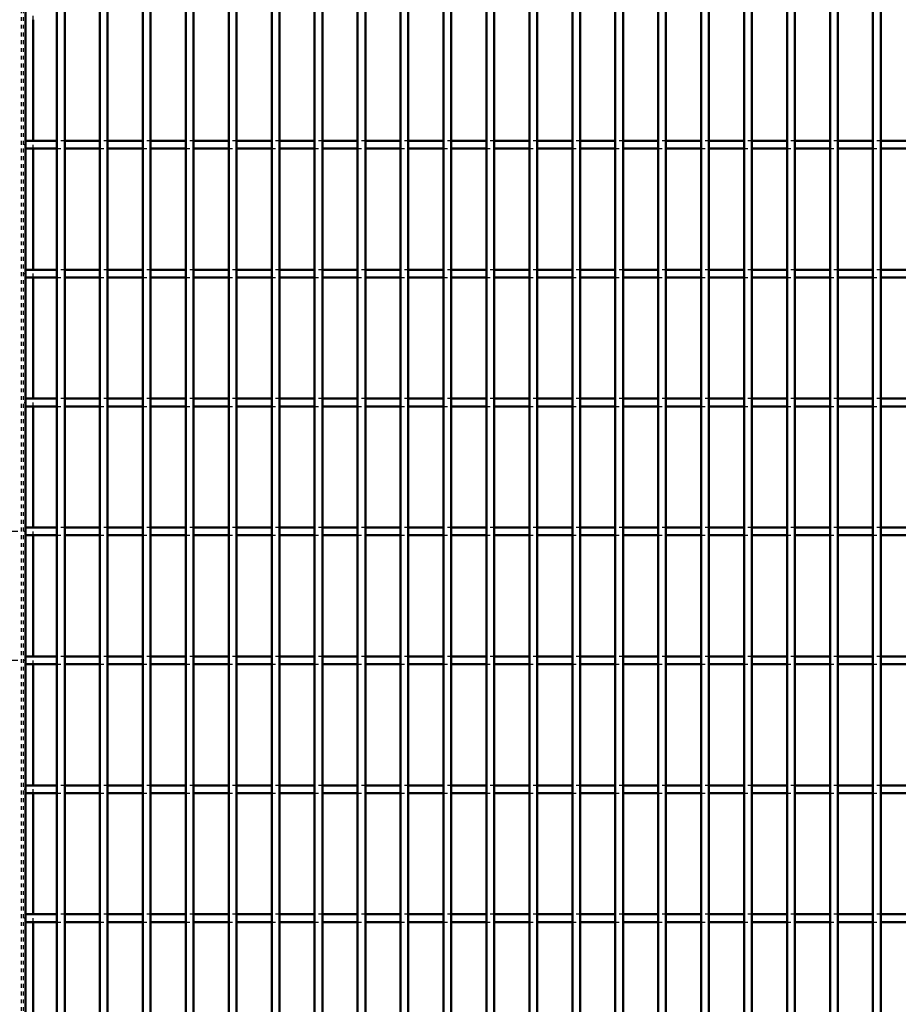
# Model space of a CAD drawing. Header units: millimetres. Extents: x -746 to 505, y -500 to 878.
# Tile 5 of 24: x -399 to -172, y -122 to 132. Entities that reach past the tile are written whole.
import ezdxf

# ---------------------------------------------------------------- set-up
doc = ezdxf.new("R2010")
doc.units = ezdxf.units.MM
doc.linetypes.add('Dashed', pattern=[2, 1, -1])
for name, color, linetype, lineweight in [('2d ConnectionPoints', 7, 'Continuous', 50), ('AM_0', 7, 'Continuous', 50), ('AM_5', 3, 'Continuous', 25), ('AM_9', 6, 'Dashed', 25)]:
    doc.layers.add(name, color=color, linetype=linetype, lineweight=lineweight)
doc.dimstyles.new('ISO-25', dxfattribs={"dimtxt": 2.5, "dimasz": 2.5, "dimexe": 1.25, "dimexo": 0.625, "dimtad": 1, "dimtxsty": 'Standard', "dimcen": 2.5, "dimadec": 0, "dimazin": 0, "dimtfac": 1, "dimtmove": 0, "dimatfit": 3, "dimfxl": 1, "dimarcsym": 0})

# ---------------------------------------------------------------- blocks, each defined once
blk = doc.blocks.new('3_bzwadtz1tbb6akdaxyxrjoqni________0_in_LPP230331121180010003500_4')
at = {"layer": 'AM_0'}
for p, q in [((-389.85, -498), (-389.85, 498)), ((-387.85, -498), (-387.85, 498))]:
    blk.add_line(p, q, dxfattribs=at)
blk = doc.blocks.new('4_4s4qhlfn3t525iah38m6mvzqn________0_in_LPP230331121180010003500_4')
at = {"layer": 'AM_0'}
for p, q in [((-378.74, -498), (-378.74, 498)), ((-376.74, -498), (-376.74, 498))]:
    blk.add_line(p, q, dxfattribs=at)
blk = doc.blocks.new('5_4n99s3gpl1hr4fgp2lr6dnx6a________0_in_LPP230331121180010003500_4')
at = {"layer": 'AM_0'}
for p, q in [((-367.63, -498), (-367.63, 498)), ((-365.63, -498), (-365.63, 498))]:
    blk.add_line(p, q, dxfattribs=at)
blk = doc.blocks.new('6_k8lmngbtw2q2v4xzrir7jodce________0_in_LPP230331121180010003500_4')
at = {"layer": 'AM_0'}
for p, q in [((-356.52, -498), (-356.52, 498)), ((-354.52, -498), (-354.52, 498))]:
    blk.add_line(p, q, dxfattribs=at)
blk = doc.blocks.new('7_u7opdp0jie7a95r8sbpzqdc8j________0_in_LPP230331121180010003500_4')
at = {"layer": 'AM_0'}
for p, q in [((-345.41, -498), (-345.41, 498)), ((-343.41, -498), (-343.41, 498))]:
    blk.add_line(p, q, dxfattribs=at)
blk = doc.blocks.new('8_gmjo414om4au1oqbta0mikm0h________0_in_LPP230331121180010003500_4')
at = {"layer": 'AM_0'}
for p, q in [((-334.3, -498), (-334.3, 498)), ((-332.3, -498), (-332.3, 498))]:
    blk.add_line(p, q, dxfattribs=at)
blk = doc.blocks.new('9_uagpxn4wn1k2j9cnmn1qpz2ut________0_in_LPP230331121180010003500_4')
at = {"layer": 'AM_0'}
for p, q in [((-323.19, -498), (-323.19, 498)), ((-321.19, -498), (-321.19, 498))]:
    blk.add_line(p, q, dxfattribs=at)
blk = doc.blocks.new('10_1zq99dpxoau7yrxlefp7uxima________0_in_LPP230331121180010003500_4')
at = {"layer": 'AM_0'}
for p, q in [((-312.08, -498), (-312.08, 498)), ((-310.08, -498), (-310.08, 498))]:
    blk.add_line(p, q, dxfattribs=at)
blk = doc.blocks.new('11_dqa8tpkqar2sulaqye80qaf3d________0_in_LPP230331121180010003500_4')
at = {"layer": 'AM_0'}
for p, q in [((-300.97, -498), (-300.97, 498)), ((-298.97, -498), (-298.97, 498))]:
    blk.add_line(p, q, dxfattribs=at)
blk = doc.blocks.new('12_askr6opfyf2alzdsqlhxlssi0________0_in_LPP230331121180010003500_4')
at = {"layer": 'AM_0'}
for p, q in [((-289.86, -498), (-289.86, 498)), ((-287.86, -498), (-287.86, 498))]:
    blk.add_line(p, q, dxfattribs=at)
blk = doc.blocks.new('13_6raj765axw8hujh5vyqbn0v7g________0_in_LPP230331121180010003500_4')
at = {"layer": 'AM_0'}
for p, q in [((-278.75, -498), (-278.75, 498)), ((-276.75, -498), (-276.75, 498))]:
    blk.add_line(p, q, dxfattribs=at)
blk = doc.blocks.new('14_84ofz26egvgj6tb4aci8oo8jk________0_in_LPP230331121180010003500_4')
at = {"layer": 'AM_0'}
for p, q in [((-267.64, -498), (-267.64, 498)), ((-265.64, -498), (-265.64, 498))]:
    blk.add_line(p, q, dxfattribs=at)
blk = doc.blocks.new('15_01067e6wtnm38nyms6i9qymyk________0_in_LPP230331121180010003500_4')
at = {"layer": 'AM_0'}
for p, q in [((-256.53, -498), (-256.53, 498)), ((-254.53, -498), (-254.53, 498))]:
    blk.add_line(p, q, dxfattribs=at)
blk = doc.blocks.new('16_0cugqih4lcbbt15c1u3w81qfn________0_in_LPP230331121180010003500_4')
at = {"layer": 'AM_0'}
for p, q in [((-245.42, -498), (-245.42, 498)), ((-243.42, -498), (-243.42, 498))]:
    blk.add_line(p, q, dxfattribs=at)
blk = doc.blocks.new('17_vrveq33m16xvk5c7537yqxsbd________0_in_LPP230331121180010003500_4')
at = {"layer": 'AM_0'}
for p, q in [((-234.31, -498), (-234.31, 498)), ((-232.31, -498), (-232.31, 498))]:
    blk.add_line(p, q, dxfattribs=at)
blk = doc.blocks.new('18_liy2cih8d977gdo1firmolzxd________0_in_LPP230331121180010003500_4')
at = {"layer": 'AM_0'}
for p, q in [((-223.2, -498), (-223.2, 498)), ((-221.2, -498), (-221.2, 498))]:
    blk.add_line(p, q, dxfattribs=at)
blk = doc.blocks.new('19_sgvi8644pp8ia26owvz9w6rtg________0_in_LPP230331121180010003500_4')
at = {"layer": 'AM_0'}
for p, q in [((-212.09, -498), (-212.09, 498)), ((-210.09, -498), (-210.09, 498))]:
    blk.add_line(p, q, dxfattribs=at)
blk = doc.blocks.new('20_loel7fl2dplmletjk03bqo6bc________0_in_LPP230331121180010003500_4')
at = {"layer": 'AM_0'}
for p, q in [((-200.98, -498), (-200.98, 498)), ((-198.98, -498), (-198.98, 498))]:
    blk.add_line(p, q, dxfattribs=at)
blk = doc.blocks.new('21_9vnooozuafmi62an0yfqwwwdp________0_in_LPP230331121180010003500_4')
at = {"layer": 'AM_0'}
for p, q in [((-189.87, -498), (-189.87, 498)), ((-187.87, -498), (-187.87, 498))]:
    blk.add_line(p, q, dxfattribs=at)
blk = doc.blocks.new('22_hviu3zsh24xeqpjq4658mnanh________0_in_LPP230331121180010003500_4')
at = {"layer": 'AM_0'}
for p, q in [((-178.76, -498), (-178.76, 498)), ((-176.76, -498), (-176.76, 498))]:
    blk.add_line(p, q, dxfattribs=at)
blk = doc.blocks.new('86_pbml2036rlc25nvr7zbvcmafk________0_in_LPP230331121180010003500_4')
at = {"layer": 'AM_0'}
for p, q in [((-398, -98.99), (-398, -100.99)), ((-389.85, -98.99), (-398, -98.99)), ((-389.85, -98.99), (-389.85, -100.99)), ((-387.85, -100.99), (-387.85, -98.99)), ((-378.74, -98.99), (-387.85, -98.99)), ((-378.74, -98.99), (-378.74, -100.99)), ((-376.74, -100.99), (-376.74, -98.99)), ((-367.63, -98.99), (-376.74, -98.99)), ((-367.63, -98.99), (-367.63, -100.99)), ((-365.63, -100.99), (-365.63, -98.99)), ((-356.52, -98.99), (-365.63, -98.99)), ((-356.52, -98.99), (-356.52, -100.99)), ((-345.41, -98.99), (-354.52, -98.99)), ((-354.52, -100.99), (-354.52, -98.99)), ((-345.41, -98.99), (-345.41, -100.99)), ((-334.3, -98.99), (-343.41, -98.99)), ((-343.41, -100.99), (-343.41, -98.99)), ((-334.3, -98.99), (-334.3, -100.99)), ((-323.19, -98.99), (-332.3, -98.99)), ((-332.3, -100.99), (-332.3, -98.99)), ((-323.19, -98.99), (-323.19, -100.99)), ((-312.08, -98.99), (-321.19, -98.99)), ((-321.19, -100.99), (-321.19, -98.99)), ((-312.08, -98.99), (-312.08, -100.99)), ((-310.08, -100.99), (-310.08, -98.99)), ((-300.97, -98.99), (-310.08, -98.99)), ((-300.97, -98.99), (-300.97, -100.99)), ((-298.97, -100.99), (-298.97, -98.99)), ((-289.86, -98.99), (-298.97, -98.99)), ((-289.86, -98.99), (-289.86, -100.99)), ((-278.75, -98.99), (-287.86, -98.99)), ((-287.86, -100.99), (-287.86, -98.99)), ((-278.75, -98.99), (-278.75, -100.99)), ((-267.64, -98.99), (-276.75, -98.99)), ((-276.75, -100.99), (-276.75, -98.99)), ((-267.64, -98.99), (-267.64, -100.99)), ((-256.53, -98.99), (-265.64, -98.99)), ((-265.64, -100.99), (-265.64, -98.99)), ((-256.53, -98.99), (-256.53, -100.99)), ((-245.42, -98.99), (-254.53, -98.99)), ((-254.53, -100.99), (-254.53, -98.99)), ((-245.42, -98.99), (-245.42, -100.99)), ((-234.31, -98.99), (-243.42, -98.99)), ((-243.42, -100.99), (-243.42, -98.99)), ((-234.31, -98.99), (-234.31, -100.99)), ((-232.31, -100.99), (-232.31, -98.99)), ((-223.2, -98.99), (-232.31, -98.99)), ((-223.2, -98.99), (-223.2, -100.99)), ((-212.09, -98.99), (-221.2, -98.99)), ((-221.2, -100.99), (-221.2, -98.99)), ((-212.09, -98.99), (-212.09, -100.99)), ((-200.98, -98.99), (-210.09, -98.99)), ((-210.09, -100.99), (-210.09, -98.99)), ((-200.98, -98.99), (-200.98, -100.99)), ((-189.87, -98.99), (-198.98, -98.99)), ((-198.98, -100.99), (-198.98, -98.99)), ((-189.87, -98.99), (-189.87, -100.99)), ((-178.76, -98.99), (-187.87, -98.99)), ((-187.87, -100.99), (-187.87, -98.99)), ((-178.76, -98.99), (-178.76, -100.99)), ((-167.65, -98.99), (-176.76, -98.99)), ((-176.76, -100.99), (-176.76, -98.99)), ((-389.85, -100.99), (-398, -100.99)), ((-378.74, -100.99), (-387.85, -100.99)), ((-367.63, -100.99), (-376.74, -100.99)), ((-356.52, -100.99), (-365.63, -100.99)), ((-345.41, -100.99), (-354.52, -100.99)), ((-334.3, -100.99), (-343.41, -100.99)), ((-323.19, -100.99), (-332.3, -100.99)), ((-312.08, -100.99), (-321.19, -100.99)), ((-300.97, -100.99), (-310.08, -100.99)), ((-289.86, -100.99), (-298.97, -100.99)), ((-278.75, -100.99), (-287.86, -100.99)), ((-267.64, -100.99), (-276.75, -100.99)), ((-256.53, -100.99), (-265.64, -100.99)), ((-245.42, -100.99), (-254.53, -100.99)), ((-234.31, -100.99), (-243.42, -100.99)), ((-223.2, -100.99), (-232.31, -100.99)), ((-212.09, -100.99), (-221.2, -100.99)), ((-200.98, -100.99), (-210.09, -100.99)), ((-189.87, -100.99), (-198.98, -100.99)), ((-178.76, -100.99), (-187.87, -100.99)), ((-167.65, -100.99), (-176.76, -100.99))]:
    blk.add_line(p, q, dxfattribs=at)
at = {"layer": 'AM_9'}
for p, q in [((-387.85, -98.99), (-389.85, -98.99)), ((-376.74, -98.99), (-378.74, -98.99)), ((-365.63, -98.99), (-367.63, -98.99)), ((-354.52, -98.99), (-356.52, -98.99)), ((-343.41, -98.99), (-345.41, -98.99)), ((-332.3, -98.99), (-334.3, -98.99)), ((-321.19, -98.99), (-323.19, -98.99)), ((-310.08, -98.99), (-312.08, -98.99)), ((-298.97, -98.99), (-300.97, -98.99)), ((-287.86, -98.99), (-289.86, -98.99)), ((-276.75, -98.99), (-278.75, -98.99)), ((-265.64, -98.99), (-267.64, -98.99)), ((-254.53, -98.99), (-256.53, -98.99)), ((-243.42, -98.99), (-245.42, -98.99)), ((-232.31, -98.99), (-234.31, -98.99)), ((-221.2, -98.99), (-223.2, -98.99)), ((-210.09, -98.99), (-212.09, -98.99)), ((-198.98, -98.99), (-200.98, -98.99)), ((-187.87, -98.99), (-189.87, -98.99)), ((-176.76, -98.99), (-178.76, -98.99)), ((-389.85, -100.99), (-387.85, -100.99)), ((-378.74, -100.99), (-376.74, -100.99)), ((-367.63, -100.99), (-365.63, -100.99)), ((-356.52, -100.99), (-354.52, -100.99)), ((-345.41, -100.99), (-343.41, -100.99)), ((-334.3, -100.99), (-332.3, -100.99)), ((-323.19, -100.99), (-321.19, -100.99)), ((-312.08, -100.99), (-310.08, -100.99)), ((-300.97, -100.99), (-298.97, -100.99)), ((-289.86, -100.99), (-287.86, -100.99)), ((-278.75, -100.99), (-276.75, -100.99)), ((-267.64, -100.99), (-265.64, -100.99)), ((-256.53, -100.99), (-254.53, -100.99)), ((-245.42, -100.99), (-243.42, -100.99)), ((-234.31, -100.99), (-232.31, -100.99)), ((-223.2, -100.99), (-221.2, -100.99)), ((-212.09, -100.99), (-210.09, -100.99)), ((-200.98, -100.99), (-198.98, -100.99)), ((-189.87, -100.99), (-187.87, -100.99)), ((-178.76, -100.99), (-176.76, -100.99))]:
    blk.add_line(p, q, dxfattribs=at)
blk = doc.blocks.new('87_2uanjsomuw4tm9dxq0wqlgwjn________0_in_LPP230331121180010003500_4')
at = {"layer": 'AM_0'}
for p, q in [((-398, -65.66), (-398, -67.66)), ((-389.85, -65.66), (-398, -65.66)), ((-389.85, -65.66), (-389.85, -67.66)), ((-387.85, -67.66), (-387.85, -65.66)), ((-378.74, -65.66), (-387.85, -65.66)), ((-378.74, -65.66), (-378.74, -67.66)), ((-376.74, -67.66), (-376.74, -65.66)), ((-367.63, -65.66), (-376.74, -65.66)), ((-367.63, -65.66), (-367.63, -67.66)), ((-365.63, -67.66), (-365.63, -65.66)), ((-356.52, -65.66), (-365.63, -65.66)), ((-356.52, -65.66), (-356.52, -67.66)), ((-345.41, -65.66), (-354.52, -65.66)), ((-354.52, -67.66), (-354.52, -65.66)), ((-345.41, -65.66), (-345.41, -67.66)), ((-334.3, -65.66), (-343.41, -65.66)), ((-343.41, -67.66), (-343.41, -65.66)), ((-334.3, -65.66), (-334.3, -67.66)), ((-323.19, -65.66), (-332.3, -65.66)), ((-332.3, -67.66), (-332.3, -65.66)), ((-323.19, -65.66), (-323.19, -67.66)), ((-312.08, -65.66), (-321.19, -65.66)), ((-321.19, -67.66), (-321.19, -65.66)), ((-312.08, -65.66), (-312.08, -67.66)), ((-310.08, -67.66), (-310.08, -65.66)), ((-300.97, -65.66), (-310.08, -65.66)), ((-300.97, -65.66), (-300.97, -67.66)), ((-298.97, -67.66), (-298.97, -65.66)), ((-289.86, -65.66), (-298.97, -65.66)), ((-289.86, -65.66), (-289.86, -67.66)), ((-278.75, -65.66), (-287.86, -65.66)), ((-287.86, -67.66), (-287.86, -65.66)), ((-278.75, -65.66), (-278.75, -67.66)), ((-267.64, -65.66), (-276.75, -65.66)), ((-276.75, -67.66), (-276.75, -65.66)), ((-267.64, -65.66), (-267.64, -67.66)), ((-256.53, -65.66), (-265.64, -65.66)), ((-265.64, -67.66), (-265.64, -65.66)), ((-256.53, -65.66), (-256.53, -67.66)), ((-245.42, -65.66), (-254.53, -65.66)), ((-254.53, -67.66), (-254.53, -65.66)), ((-245.42, -65.66), (-245.42, -67.66)), ((-234.31, -65.66), (-243.42, -65.66)), ((-243.42, -67.66), (-243.42, -65.66)), ((-234.31, -65.66), (-234.31, -67.66)), ((-232.31, -67.66), (-232.31, -65.66)), ((-223.2, -65.66), (-232.31, -65.66)), ((-223.2, -65.66), (-223.2, -67.66)), ((-212.09, -65.66), (-221.2, -65.66)), ((-221.2, -67.66), (-221.2, -65.66)), ((-212.09, -65.66), (-212.09, -67.66)), ((-200.98, -65.66), (-210.09, -65.66)), ((-210.09, -67.66), (-210.09, -65.66)), ((-200.98, -65.66), (-200.98, -67.66)), ((-189.87, -65.66), (-198.98, -65.66)), ((-198.98, -67.66), (-198.98, -65.66)), ((-189.87, -65.66), (-189.87, -67.66)), ((-178.76, -65.66), (-187.87, -65.66)), ((-187.87, -67.66), (-187.87, -65.66)), ((-178.76, -65.66), (-178.76, -67.66)), ((-167.65, -65.66), (-176.76, -65.66)), ((-176.76, -67.66), (-176.76, -65.66)), ((-389.85, -67.66), (-398, -67.66)), ((-378.74, -67.66), (-387.85, -67.66)), ((-367.63, -67.66), (-376.74, -67.66)), ((-356.52, -67.66), (-365.63, -67.66)), ((-345.41, -67.66), (-354.52, -67.66)), ((-334.3, -67.66), (-343.41, -67.66)), ((-323.19, -67.66), (-332.3, -67.66)), ((-312.08, -67.66), (-321.19, -67.66)), ((-300.97, -67.66), (-310.08, -67.66)), ((-289.86, -67.66), (-298.97, -67.66)), ((-278.75, -67.66), (-287.86, -67.66)), ((-267.64, -67.66), (-276.75, -67.66)), ((-256.53, -67.66), (-265.64, -67.66)), ((-245.42, -67.66), (-254.53, -67.66)), ((-234.31, -67.66), (-243.42, -67.66)), ((-223.2, -67.66), (-232.31, -67.66)), ((-212.09, -67.66), (-221.2, -67.66)), ((-200.98, -67.66), (-210.09, -67.66)), ((-189.87, -67.66), (-198.98, -67.66)), ((-178.76, -67.66), (-187.87, -67.66)), ((-167.65, -67.66), (-176.76, -67.66))]:
    blk.add_line(p, q, dxfattribs=at)
at = {"layer": 'AM_9'}
for p, q in [((-387.85, -65.66), (-389.85, -65.66)), ((-376.74, -65.66), (-378.74, -65.66)), ((-365.63, -65.66), (-367.63, -65.66)), ((-354.52, -65.66), (-356.52, -65.66)), ((-343.41, -65.66), (-345.41, -65.66)), ((-332.3, -65.66), (-334.3, -65.66)), ((-321.19, -65.66), (-323.19, -65.66)), ((-310.08, -65.66), (-312.08, -65.66)), ((-298.97, -65.66), (-300.97, -65.66)), ((-287.86, -65.66), (-289.86, -65.66)), ((-276.75, -65.66), (-278.75, -65.66)), ((-265.64, -65.66), (-267.64, -65.66)), ((-254.53, -65.66), (-256.53, -65.66)), ((-243.42, -65.66), (-245.42, -65.66)), ((-232.31, -65.66), (-234.31, -65.66)), ((-221.2, -65.66), (-223.2, -65.66)), ((-210.09, -65.66), (-212.09, -65.66)), ((-198.98, -65.66), (-200.98, -65.66)), ((-187.87, -65.66), (-189.87, -65.66)), ((-176.76, -65.66), (-178.76, -65.66)), ((-389.85, -67.66), (-387.85, -67.66)), ((-378.74, -67.66), (-376.74, -67.66)), ((-367.63, -67.66), (-365.63, -67.66)), ((-356.52, -67.66), (-354.52, -67.66)), ((-345.41, -67.66), (-343.41, -67.66)), ((-334.3, -67.66), (-332.3, -67.66)), ((-323.19, -67.66), (-321.19, -67.66)), ((-312.08, -67.66), (-310.08, -67.66)), ((-300.97, -67.66), (-298.97, -67.66)), ((-289.86, -67.66), (-287.86, -67.66)), ((-278.75, -67.66), (-276.75, -67.66)), ((-267.64, -67.66), (-265.64, -67.66)), ((-256.53, -67.66), (-254.53, -67.66)), ((-245.42, -67.66), (-243.42, -67.66)), ((-234.31, -67.66), (-232.31, -67.66)), ((-223.2, -67.66), (-221.2, -67.66)), ((-212.09, -67.66), (-210.09, -67.66)), ((-200.98, -67.66), (-198.98, -67.66)), ((-189.87, -67.66), (-187.87, -67.66)), ((-178.76, -67.66), (-176.76, -67.66))]:
    blk.add_line(p, q, dxfattribs=at)
blk = doc.blocks.new('88_1s8mrc2qhdo47ljdd62kx3xka________0_in_LPP230331121180010003500_4')
at = {"layer": 'AM_0'}
for p, q in [((-398, -32.33), (-398, -34.33)), ((-389.85, -32.33), (-398, -32.33)), ((-389.85, -32.33), (-389.85, -34.33)), ((-387.85, -34.33), (-387.85, -32.33)), ((-378.74, -32.33), (-387.85, -32.33)), ((-378.74, -32.33), (-378.74, -34.33)), ((-376.74, -34.33), (-376.74, -32.33)), ((-367.63, -32.33), (-376.74, -32.33)), ((-367.63, -32.33), (-367.63, -34.33)), ((-365.63, -34.33), (-365.63, -32.33)), ((-356.52, -32.33), (-365.63, -32.33)), ((-356.52, -32.33), (-356.52, -34.33)), ((-345.41, -32.33), (-354.52, -32.33)), ((-354.52, -34.33), (-354.52, -32.33)), ((-345.41, -32.33), (-345.41, -34.33)), ((-334.3, -32.33), (-343.41, -32.33)), ((-343.41, -34.33), (-343.41, -32.33)), ((-334.3, -32.33), (-334.3, -34.33)), ((-323.19, -32.33), (-332.3, -32.33)), ((-332.3, -34.33), (-332.3, -32.33)), ((-323.19, -32.33), (-323.19, -34.33)), ((-312.08, -32.33), (-321.19, -32.33)), ((-321.19, -34.33), (-321.19, -32.33)), ((-312.08, -32.33), (-312.08, -34.33)), ((-310.08, -34.33), (-310.08, -32.33)), ((-300.97, -32.33), (-310.08, -32.33)), ((-300.97, -32.33), (-300.97, -34.33)), ((-298.97, -34.33), (-298.97, -32.33)), ((-289.86, -32.33), (-298.97, -32.33)), ((-289.86, -32.33), (-289.86, -34.33)), ((-278.75, -32.33), (-287.86, -32.33)), ((-287.86, -34.33), (-287.86, -32.33)), ((-278.75, -32.33), (-278.75, -34.33)), ((-267.64, -32.33), (-276.75, -32.33)), ((-276.75, -34.33), (-276.75, -32.33)), ((-267.64, -32.33), (-267.64, -34.33)), ((-256.53, -32.33), (-265.64, -32.33)), ((-265.64, -34.33), (-265.64, -32.33)), ((-256.53, -32.33), (-256.53, -34.33)), ((-245.42, -32.33), (-254.53, -32.33)), ((-254.53, -34.33), (-254.53, -32.33)), ((-245.42, -32.33), (-245.42, -34.33)), ((-234.31, -32.33), (-243.42, -32.33)), ((-243.42, -34.33), (-243.42, -32.33)), ((-234.31, -32.33), (-234.31, -34.33)), ((-232.31, -34.33), (-232.31, -32.33)), ((-223.2, -32.33), (-232.31, -32.33)), ((-223.2, -32.33), (-223.2, -34.33)), ((-212.09, -32.33), (-221.2, -32.33)), ((-221.2, -34.33), (-221.2, -32.33)), ((-212.09, -32.33), (-212.09, -34.33)), ((-200.98, -32.33), (-210.09, -32.33)), ((-210.09, -34.33), (-210.09, -32.33)), ((-200.98, -32.33), (-200.98, -34.33)), ((-189.87, -32.33), (-198.98, -32.33)), ((-198.98, -34.33), (-198.98, -32.33)), ((-189.87, -32.33), (-189.87, -34.33)), ((-178.76, -32.33), (-187.87, -32.33)), ((-187.87, -34.33), (-187.87, -32.33)), ((-178.76, -32.33), (-178.76, -34.33)), ((-167.65, -32.33), (-176.76, -32.33)), ((-176.76, -34.33), (-176.76, -32.33)), ((-389.85, -34.33), (-398, -34.33)), ((-378.74, -34.33), (-387.85, -34.33)), ((-367.63, -34.33), (-376.74, -34.33)), ((-356.52, -34.33), (-365.63, -34.33)), ((-345.41, -34.33), (-354.52, -34.33)), ((-334.3, -34.33), (-343.41, -34.33)), ((-323.19, -34.33), (-332.3, -34.33)), ((-312.08, -34.33), (-321.19, -34.33)), ((-300.97, -34.33), (-310.08, -34.33)), ((-289.86, -34.33), (-298.97, -34.33)), ((-278.75, -34.33), (-287.86, -34.33)), ((-267.64, -34.33), (-276.75, -34.33)), ((-256.53, -34.33), (-265.64, -34.33)), ((-245.42, -34.33), (-254.53, -34.33)), ((-234.31, -34.33), (-243.42, -34.33)), ((-223.2, -34.33), (-232.31, -34.33)), ((-212.09, -34.33), (-221.2, -34.33)), ((-200.98, -34.33), (-210.09, -34.33)), ((-189.87, -34.33), (-198.98, -34.33)), ((-178.76, -34.33), (-187.87, -34.33)), ((-167.65, -34.33), (-176.76, -34.33))]:
    blk.add_line(p, q, dxfattribs=at)
at = {"layer": 'AM_9'}
for p, q in [((-387.85, -32.33), (-389.85, -32.33)), ((-376.74, -32.33), (-378.74, -32.33)), ((-365.63, -32.33), (-367.63, -32.33)), ((-354.52, -32.33), (-356.52, -32.33)), ((-343.41, -32.33), (-345.41, -32.33)), ((-332.3, -32.33), (-334.3, -32.33)), ((-321.19, -32.33), (-323.19, -32.33)), ((-310.08, -32.33), (-312.08, -32.33)), ((-298.97, -32.33), (-300.97, -32.33)), ((-287.86, -32.33), (-289.86, -32.33)), ((-276.75, -32.33), (-278.75, -32.33)), ((-265.64, -32.33), (-267.64, -32.33)), ((-254.53, -32.33), (-256.53, -32.33)), ((-243.42, -32.33), (-245.42, -32.33)), ((-232.31, -32.33), (-234.31, -32.33)), ((-221.2, -32.33), (-223.2, -32.33)), ((-210.09, -32.33), (-212.09, -32.33)), ((-198.98, -32.33), (-200.98, -32.33)), ((-187.87, -32.33), (-189.87, -32.33)), ((-176.76, -32.33), (-178.76, -32.33)), ((-389.85, -34.33), (-387.85, -34.33)), ((-378.74, -34.33), (-376.74, -34.33)), ((-367.63, -34.33), (-365.63, -34.33)), ((-356.52, -34.33), (-354.52, -34.33)), ((-345.41, -34.33), (-343.41, -34.33)), ((-334.3, -34.33), (-332.3, -34.33)), ((-323.19, -34.33), (-321.19, -34.33)), ((-312.08, -34.33), (-310.08, -34.33)), ((-300.97, -34.33), (-298.97, -34.33)), ((-289.86, -34.33), (-287.86, -34.33)), ((-278.75, -34.33), (-276.75, -34.33)), ((-267.64, -34.33), (-265.64, -34.33)), ((-256.53, -34.33), (-254.53, -34.33)), ((-245.42, -34.33), (-243.42, -34.33)), ((-234.31, -34.33), (-232.31, -34.33)), ((-223.2, -34.33), (-221.2, -34.33)), ((-212.09, -34.33), (-210.09, -34.33)), ((-200.98, -34.33), (-198.98, -34.33)), ((-189.87, -34.33), (-187.87, -34.33)), ((-178.76, -34.33), (-176.76, -34.33))]:
    blk.add_line(p, q, dxfattribs=at)
blk = doc.blocks.new('89_whj99splcww9b9bjljhjm9mr0________0_in_LPP230331121180010003500_4')
at = {"layer": 'AM_0'}
for p, q in [((-398, 1), (-398, -1)), ((-389.85, 1), (-398, 1)), ((-389.85, 1), (-389.85, -1)), ((-387.85, -1), (-387.85, 1)), ((-378.74, 1), (-387.85, 1)), ((-378.74, 1), (-378.74, -1)), ((-376.74, -1), (-376.74, 1)), ((-367.63, 1), (-376.74, 1)), ((-367.63, 1), (-367.63, -1)), ((-365.63, -1), (-365.63, 1)), ((-356.52, 1), (-365.63, 1)), ((-356.52, 1), (-356.52, -1)), ((-345.41, 1), (-354.52, 1)), ((-354.52, -1), (-354.52, 1)), ((-345.41, 1), (-345.41, -1)), ((-334.3, 1), (-343.41, 1)), ((-343.41, -1), (-343.41, 1)), ((-334.3, 1), (-334.3, -1)), ((-323.19, 1), (-332.3, 1)), ((-332.3, -1), (-332.3, 1)), ((-323.19, 1), (-323.19, -1)), ((-312.08, 1), (-321.19, 1)), ((-321.19, -1), (-321.19, 1)), ((-312.08, 1), (-312.08, -1)), ((-310.08, -1), (-310.08, 1)), ((-300.97, 1), (-310.08, 1)), ((-300.97, 1), (-300.97, -1)), ((-298.97, -1), (-298.97, 1)), ((-289.86, 1), (-298.97, 1)), ((-289.86, 1), (-289.86, -1)), ((-278.75, 1), (-287.86, 1)), ((-287.86, -1), (-287.86, 1)), ((-278.75, 1), (-278.75, -1)), ((-267.64, 1), (-276.75, 1)), ((-276.75, -1), (-276.75, 1)), ((-267.64, 1), (-267.64, -1)), ((-256.53, 1), (-265.64, 1)), ((-265.64, -1), (-265.64, 1)), ((-256.53, 1), (-256.53, -1)), ((-245.42, 1), (-254.53, 1)), ((-254.53, -1), (-254.53, 1)), ((-245.42, 1), (-245.42, -1)), ((-234.31, 1), (-243.42, 1)), ((-243.42, -1), (-243.42, 1)), ((-234.31, 1), (-234.31, -1)), ((-232.31, -1), (-232.31, 1)), ((-223.2, 1), (-232.31, 1)), ((-223.2, 1), (-223.2, -1)), ((-212.09, 1), (-221.2, 1)), ((-221.2, -1), (-221.2, 1)), ((-212.09, 1), (-212.09, -1)), ((-200.98, 1), (-210.09, 1)), ((-210.09, -1), (-210.09, 1)), ((-200.98, 1), (-200.98, -1)), ((-189.87, 1), (-198.98, 1)), ((-198.98, -1), (-198.98, 1)), ((-189.87, 1), (-189.87, -1)), ((-178.76, 1), (-187.87, 1)), ((-187.87, -1), (-187.87, 1)), ((-178.76, 1), (-178.76, -1)), ((-167.65, 1), (-176.76, 1)), ((-176.76, -1), (-176.76, 1)), ((-389.85, -1), (-398, -1)), ((-378.74, -1), (-387.85, -1)), ((-367.63, -1), (-376.74, -1)), ((-356.52, -1), (-365.63, -1)), ((-345.41, -1), (-354.52, -1)), ((-334.3, -1), (-343.41, -1)), ((-323.19, -1), (-332.3, -1)), ((-312.08, -1), (-321.19, -1)), ((-300.97, -1), (-310.08, -1)), ((-289.86, -1), (-298.97, -1)), ((-278.75, -1), (-287.86, -1)), ((-267.64, -1), (-276.75, -1)), ((-256.53, -1), (-265.64, -1)), ((-245.42, -1), (-254.53, -1)), ((-234.31, -1), (-243.42, -1)), ((-223.2, -1), (-232.31, -1)), ((-212.09, -1), (-221.2, -1)), ((-200.98, -1), (-210.09, -1)), ((-189.87, -1), (-198.98, -1)), ((-178.76, -1), (-187.87, -1)), ((-167.65, -1), (-176.76, -1))]:
    blk.add_line(p, q, dxfattribs=at)
at = {"layer": 'AM_9'}
for p, q in [((-387.85, 1), (-389.85, 1)), ((-376.74, 1), (-378.74, 1)), ((-365.63, 1), (-367.63, 1)), ((-354.52, 1), (-356.52, 1)), ((-343.41, 1), (-345.41, 1)), ((-332.3, 1), (-334.3, 1)), ((-321.19, 1), (-323.19, 1)), ((-310.08, 1), (-312.08, 1)), ((-298.97, 1), (-300.97, 1)), ((-287.86, 1), (-289.86, 1)), ((-276.75, 1), (-278.75, 1)), ((-265.64, 1), (-267.64, 1)), ((-254.53, 1), (-256.53, 1)), ((-243.42, 1), (-245.42, 1)), ((-232.31, 1), (-234.31, 1)), ((-221.2, 1), (-223.2, 1)), ((-210.09, 1), (-212.09, 1)), ((-198.98, 1), (-200.98, 1)), ((-187.87, 1), (-189.87, 1)), ((-176.76, 1), (-178.76, 1)), ((-389.85, -1), (-387.85, -1)), ((-378.74, -1), (-376.74, -1)), ((-367.63, -1), (-365.63, -1)), ((-356.52, -1), (-354.52, -1)), ((-345.41, -1), (-343.41, -1)), ((-334.3, -1), (-332.3, -1)), ((-323.19, -1), (-321.19, -1)), ((-312.08, -1), (-310.08, -1)), ((-300.97, -1), (-298.97, -1)), ((-289.86, -1), (-287.86, -1)), ((-278.75, -1), (-276.75, -1)), ((-267.64, -1), (-265.64, -1)), ((-256.53, -1), (-254.53, -1)), ((-245.42, -1), (-243.42, -1)), ((-234.31, -1), (-232.31, -1)), ((-223.2, -1), (-221.2, -1)), ((-212.09, -1), (-210.09, -1)), ((-200.98, -1), (-198.98, -1)), ((-189.87, -1), (-187.87, -1)), ((-178.76, -1), (-176.76, -1))]:
    blk.add_line(p, q, dxfattribs=at)
blk = doc.blocks.new('90_t2wf6c5dovi2ae8e4lm4chvsj________0_in_LPP230331121180010003500_4')
at = {"layer": 'AM_0'}
for p, q in [((-398, 34.33), (-398, 32.33)), ((-389.85, 34.33), (-398, 34.33)), ((-389.85, 34.33), (-389.85, 32.33)), ((-387.85, 32.33), (-387.85, 34.33)), ((-378.74, 34.33), (-387.85, 34.33)), ((-378.74, 34.33), (-378.74, 32.33)), ((-376.74, 32.33), (-376.74, 34.33)), ((-367.63, 34.33), (-376.74, 34.33)), ((-367.63, 34.33), (-367.63, 32.33)), ((-365.63, 32.33), (-365.63, 34.33)), ((-356.52, 34.33), (-365.63, 34.33)), ((-356.52, 34.33), (-356.52, 32.33)), ((-345.41, 34.33), (-354.52, 34.33)), ((-354.52, 32.33), (-354.52, 34.33)), ((-345.41, 34.33), (-345.41, 32.33)), ((-334.3, 34.33), (-343.41, 34.33)), ((-343.41, 32.33), (-343.41, 34.33)), ((-334.3, 34.33), (-334.3, 32.33)), ((-323.19, 34.33), (-332.3, 34.33)), ((-332.3, 32.33), (-332.3, 34.33)), ((-323.19, 34.33), (-323.19, 32.33)), ((-312.08, 34.33), (-321.19, 34.33)), ((-321.19, 32.33), (-321.19, 34.33)), ((-312.08, 34.33), (-312.08, 32.33)), ((-310.08, 32.33), (-310.08, 34.33)), ((-300.97, 34.33), (-310.08, 34.33)), ((-300.97, 34.33), (-300.97, 32.33)), ((-298.97, 32.33), (-298.97, 34.33)), ((-289.86, 34.33), (-298.97, 34.33)), ((-289.86, 34.33), (-289.86, 32.33)), ((-278.75, 34.33), (-287.86, 34.33)), ((-287.86, 32.33), (-287.86, 34.33)), ((-278.75, 34.33), (-278.75, 32.33)), ((-267.64, 34.33), (-276.75, 34.33)), ((-276.75, 32.33), (-276.75, 34.33)), ((-267.64, 34.33), (-267.64, 32.33)), ((-256.53, 34.33), (-265.64, 34.33)), ((-265.64, 32.33), (-265.64, 34.33)), ((-256.53, 34.33), (-256.53, 32.33)), ((-245.42, 34.33), (-254.53, 34.33)), ((-254.53, 32.33), (-254.53, 34.33)), ((-245.42, 34.33), (-245.42, 32.33)), ((-234.31, 34.33), (-243.42, 34.33)), ((-243.42, 32.33), (-243.42, 34.33)), ((-234.31, 34.33), (-234.31, 32.33)), ((-232.31, 32.33), (-232.31, 34.33)), ((-223.2, 34.33), (-232.31, 34.33)), ((-223.2, 34.33), (-223.2, 32.33)), ((-212.09, 34.33), (-221.2, 34.33)), ((-221.2, 32.33), (-221.2, 34.33)), ((-212.09, 34.33), (-212.09, 32.33)), ((-200.98, 34.33), (-210.09, 34.33)), ((-210.09, 32.33), (-210.09, 34.33)), ((-200.98, 34.33), (-200.98, 32.33)), ((-189.87, 34.33), (-198.98, 34.33)), ((-198.98, 32.33), (-198.98, 34.33)), ((-189.87, 34.33), (-189.87, 32.33)), ((-178.76, 34.33), (-187.87, 34.33)), ((-187.87, 32.33), (-187.87, 34.33)), ((-178.76, 34.33), (-178.76, 32.33)), ((-167.65, 34.33), (-176.76, 34.33)), ((-176.76, 32.33), (-176.76, 34.33)), ((-389.85, 32.33), (-398, 32.33)), ((-378.74, 32.33), (-387.85, 32.33)), ((-367.63, 32.33), (-376.74, 32.33)), ((-356.52, 32.33), (-365.63, 32.33)), ((-345.41, 32.33), (-354.52, 32.33)), ((-334.3, 32.33), (-343.41, 32.33)), ((-323.19, 32.33), (-332.3, 32.33)), ((-312.08, 32.33), (-321.19, 32.33)), ((-300.97, 32.33), (-310.08, 32.33)), ((-289.86, 32.33), (-298.97, 32.33)), ((-278.75, 32.33), (-287.86, 32.33)), ((-267.64, 32.33), (-276.75, 32.33)), ((-256.53, 32.33), (-265.64, 32.33)), ((-245.42, 32.33), (-254.53, 32.33)), ((-234.31, 32.33), (-243.42, 32.33)), ((-223.2, 32.33), (-232.31, 32.33)), ((-212.09, 32.33), (-221.2, 32.33)), ((-200.98, 32.33), (-210.09, 32.33)), ((-189.87, 32.33), (-198.98, 32.33)), ((-178.76, 32.33), (-187.87, 32.33)), ((-167.65, 32.33), (-176.76, 32.33))]:
    blk.add_line(p, q, dxfattribs=at)
at = {"layer": 'AM_9'}
for p, q in [((-387.85, 34.33), (-389.85, 34.33)), ((-376.74, 34.33), (-378.74, 34.33)), ((-365.63, 34.33), (-367.63, 34.33)), ((-354.52, 34.33), (-356.52, 34.33)), ((-343.41, 34.33), (-345.41, 34.33)), ((-332.3, 34.33), (-334.3, 34.33)), ((-321.19, 34.33), (-323.19, 34.33)), ((-310.08, 34.33), (-312.08, 34.33)), ((-298.97, 34.33), (-300.97, 34.33)), ((-287.86, 34.33), (-289.86, 34.33)), ((-276.75, 34.33), (-278.75, 34.33)), ((-265.64, 34.33), (-267.64, 34.33)), ((-254.53, 34.33), (-256.53, 34.33)), ((-243.42, 34.33), (-245.42, 34.33)), ((-232.31, 34.33), (-234.31, 34.33)), ((-221.2, 34.33), (-223.2, 34.33)), ((-210.09, 34.33), (-212.09, 34.33)), ((-198.98, 34.33), (-200.98, 34.33)), ((-187.87, 34.33), (-189.87, 34.33)), ((-176.76, 34.33), (-178.76, 34.33)), ((-389.85, 32.33), (-387.85, 32.33)), ((-378.74, 32.33), (-376.74, 32.33)), ((-367.63, 32.33), (-365.63, 32.33)), ((-356.52, 32.33), (-354.52, 32.33)), ((-345.41, 32.33), (-343.41, 32.33)), ((-334.3, 32.33), (-332.3, 32.33)), ((-323.19, 32.33), (-321.19, 32.33)), ((-312.08, 32.33), (-310.08, 32.33)), ((-300.97, 32.33), (-298.97, 32.33)), ((-289.86, 32.33), (-287.86, 32.33)), ((-278.75, 32.33), (-276.75, 32.33)), ((-267.64, 32.33), (-265.64, 32.33)), ((-256.53, 32.33), (-254.53, 32.33)), ((-245.42, 32.33), (-243.42, 32.33)), ((-234.31, 32.33), (-232.31, 32.33)), ((-223.2, 32.33), (-221.2, 32.33)), ((-212.09, 32.33), (-210.09, 32.33)), ((-200.98, 32.33), (-198.98, 32.33)), ((-189.87, 32.33), (-187.87, 32.33)), ((-178.76, 32.33), (-176.76, 32.33))]:
    blk.add_line(p, q, dxfattribs=at)
blk = doc.blocks.new('91_ur9mvqsiwas7p2gsifnpmgxtb________0_in_LPP230331121180010003500_4')
at = {"layer": 'AM_0'}
for p, q in [((-398, 67.66), (-398, 65.66)), ((-389.85, 67.66), (-398, 67.66)), ((-389.85, 67.66), (-389.85, 65.66)), ((-387.85, 65.66), (-387.85, 67.66)), ((-378.74, 67.66), (-387.85, 67.66)), ((-378.74, 67.66), (-378.74, 65.66)), ((-376.74, 65.66), (-376.74, 67.66)), ((-367.63, 67.66), (-376.74, 67.66)), ((-367.63, 67.66), (-367.63, 65.66)), ((-365.63, 65.66), (-365.63, 67.66)), ((-356.52, 67.66), (-365.63, 67.66)), ((-356.52, 67.66), (-356.52, 65.66)), ((-345.41, 67.66), (-354.52, 67.66)), ((-354.52, 65.66), (-354.52, 67.66)), ((-345.41, 67.66), (-345.41, 65.66)), ((-334.3, 67.66), (-343.41, 67.66)), ((-343.41, 65.66), (-343.41, 67.66)), ((-334.3, 67.66), (-334.3, 65.66)), ((-323.19, 67.66), (-332.3, 67.66)), ((-332.3, 65.66), (-332.3, 67.66)), ((-323.19, 67.66), (-323.19, 65.66)), ((-312.08, 67.66), (-321.19, 67.66)), ((-321.19, 65.66), (-321.19, 67.66)), ((-312.08, 67.66), (-312.08, 65.66)), ((-310.08, 65.66), (-310.08, 67.66)), ((-300.97, 67.66), (-310.08, 67.66)), ((-300.97, 67.66), (-300.97, 65.66)), ((-298.97, 65.66), (-298.97, 67.66)), ((-289.86, 67.66), (-298.97, 67.66)), ((-289.86, 67.66), (-289.86, 65.66)), ((-278.75, 67.66), (-287.86, 67.66)), ((-287.86, 65.66), (-287.86, 67.66)), ((-278.75, 67.66), (-278.75, 65.66)), ((-267.64, 67.66), (-276.75, 67.66)), ((-276.75, 65.66), (-276.75, 67.66)), ((-267.64, 67.66), (-267.64, 65.66)), ((-256.53, 67.66), (-265.64, 67.66)), ((-265.64, 65.66), (-265.64, 67.66)), ((-256.53, 67.66), (-256.53, 65.66)), ((-245.42, 67.66), (-254.53, 67.66)), ((-254.53, 65.66), (-254.53, 67.66)), ((-245.42, 67.66), (-245.42, 65.66)), ((-234.31, 67.66), (-243.42, 67.66)), ((-243.42, 65.66), (-243.42, 67.66)), ((-234.31, 67.66), (-234.31, 65.66)), ((-232.31, 65.66), (-232.31, 67.66)), ((-223.2, 67.66), (-232.31, 67.66)), ((-223.2, 67.66), (-223.2, 65.66)), ((-212.09, 67.66), (-221.2, 67.66)), ((-221.2, 65.66), (-221.2, 67.66)), ((-212.09, 67.66), (-212.09, 65.66)), ((-200.98, 67.66), (-210.09, 67.66)), ((-210.09, 65.66), (-210.09, 67.66)), ((-200.98, 67.66), (-200.98, 65.66)), ((-189.87, 67.66), (-198.98, 67.66)), ((-198.98, 65.66), (-198.98, 67.66)), ((-189.87, 67.66), (-189.87, 65.66)), ((-178.76, 67.66), (-187.87, 67.66)), ((-187.87, 65.66), (-187.87, 67.66)), ((-178.76, 67.66), (-178.76, 65.66)), ((-167.65, 67.66), (-176.76, 67.66)), ((-176.76, 65.66), (-176.76, 67.66)), ((-389.85, 65.66), (-398, 65.66)), ((-378.74, 65.66), (-387.85, 65.66)), ((-367.63, 65.66), (-376.74, 65.66)), ((-356.52, 65.66), (-365.63, 65.66)), ((-345.41, 65.66), (-354.52, 65.66)), ((-334.3, 65.66), (-343.41, 65.66)), ((-323.19, 65.66), (-332.3, 65.66)), ((-312.08, 65.66), (-321.19, 65.66)), ((-300.97, 65.66), (-310.08, 65.66)), ((-289.86, 65.66), (-298.97, 65.66)), ((-278.75, 65.66), (-287.86, 65.66)), ((-267.64, 65.66), (-276.75, 65.66)), ((-256.53, 65.66), (-265.64, 65.66)), ((-245.42, 65.66), (-254.53, 65.66)), ((-234.31, 65.66), (-243.42, 65.66)), ((-223.2, 65.66), (-232.31, 65.66)), ((-212.09, 65.66), (-221.2, 65.66)), ((-200.98, 65.66), (-210.09, 65.66)), ((-189.87, 65.66), (-198.98, 65.66)), ((-178.76, 65.66), (-187.87, 65.66)), ((-167.65, 65.66), (-176.76, 65.66))]:
    blk.add_line(p, q, dxfattribs=at)
at = {"layer": 'AM_9'}
for p, q in [((-387.85, 67.66), (-389.85, 67.66)), ((-376.74, 67.66), (-378.74, 67.66)), ((-365.63, 67.66), (-367.63, 67.66)), ((-354.52, 67.66), (-356.52, 67.66)), ((-343.41, 67.66), (-345.41, 67.66)), ((-332.3, 67.66), (-334.3, 67.66)), ((-321.19, 67.66), (-323.19, 67.66)), ((-310.08, 67.66), (-312.08, 67.66)), ((-298.97, 67.66), (-300.97, 67.66)), ((-287.86, 67.66), (-289.86, 67.66)), ((-276.75, 67.66), (-278.75, 67.66)), ((-265.64, 67.66), (-267.64, 67.66)), ((-254.53, 67.66), (-256.53, 67.66)), ((-243.42, 67.66), (-245.42, 67.66)), ((-232.31, 67.66), (-234.31, 67.66)), ((-221.2, 67.66), (-223.2, 67.66)), ((-210.09, 67.66), (-212.09, 67.66)), ((-198.98, 67.66), (-200.98, 67.66)), ((-187.87, 67.66), (-189.87, 67.66)), ((-176.76, 67.66), (-178.76, 67.66)), ((-389.85, 65.66), (-387.85, 65.66)), ((-378.74, 65.66), (-376.74, 65.66)), ((-367.63, 65.66), (-365.63, 65.66)), ((-356.52, 65.66), (-354.52, 65.66)), ((-345.41, 65.66), (-343.41, 65.66)), ((-334.3, 65.66), (-332.3, 65.66)), ((-323.19, 65.66), (-321.19, 65.66)), ((-312.08, 65.66), (-310.08, 65.66)), ((-300.97, 65.66), (-298.97, 65.66)), ((-289.86, 65.66), (-287.86, 65.66)), ((-278.75, 65.66), (-276.75, 65.66)), ((-267.64, 65.66), (-265.64, 65.66)), ((-256.53, 65.66), (-254.53, 65.66)), ((-245.42, 65.66), (-243.42, 65.66)), ((-234.31, 65.66), (-232.31, 65.66)), ((-223.2, 65.66), (-221.2, 65.66)), ((-212.09, 65.66), (-210.09, 65.66)), ((-200.98, 65.66), (-198.98, 65.66)), ((-189.87, 65.66), (-187.87, 65.66)), ((-178.76, 65.66), (-176.76, 65.66))]:
    blk.add_line(p, q, dxfattribs=at)
blk = doc.blocks.new('92_46qnz9917qhlbsbvfwt59bo2e________0_in_LPP230331121180010003500_4')
at = {"layer": 'AM_0'}
for p, q in [((-398, 100.99), (-398, 98.99)), ((-389.85, 100.99), (-398, 100.99)), ((-389.85, 100.99), (-389.85, 98.99)), ((-387.85, 98.99), (-387.85, 100.99)), ((-378.74, 100.99), (-387.85, 100.99)), ((-378.74, 100.99), (-378.74, 98.99)), ((-376.74, 98.99), (-376.74, 100.99)), ((-367.63, 100.99), (-376.74, 100.99)), ((-367.63, 100.99), (-367.63, 98.99)), ((-365.63, 98.99), (-365.63, 100.99)), ((-356.52, 100.99), (-365.63, 100.99)), ((-356.52, 100.99), (-356.52, 98.99)), ((-345.41, 100.99), (-354.52, 100.99)), ((-354.52, 98.99), (-354.52, 100.99)), ((-345.41, 100.99), (-345.41, 98.99)), ((-334.3, 100.99), (-343.41, 100.99)), ((-343.41, 98.99), (-343.41, 100.99)), ((-334.3, 100.99), (-334.3, 98.99)), ((-323.19, 100.99), (-332.3, 100.99)), ((-332.3, 98.99), (-332.3, 100.99)), ((-323.19, 100.99), (-323.19, 98.99)), ((-312.08, 100.99), (-321.19, 100.99)), ((-321.19, 98.99), (-321.19, 100.99)), ((-312.08, 100.99), (-312.08, 98.99)), ((-310.08, 98.99), (-310.08, 100.99)), ((-300.97, 100.99), (-310.08, 100.99)), ((-300.97, 100.99), (-300.97, 98.99)), ((-298.97, 98.99), (-298.97, 100.99)), ((-289.86, 100.99), (-298.97, 100.99)), ((-289.86, 100.99), (-289.86, 98.99)), ((-278.75, 100.99), (-287.86, 100.99)), ((-287.86, 98.99), (-287.86, 100.99)), ((-278.75, 100.99), (-278.75, 98.99)), ((-267.64, 100.99), (-276.75, 100.99)), ((-276.75, 98.99), (-276.75, 100.99)), ((-267.64, 100.99), (-267.64, 98.99)), ((-256.53, 100.99), (-265.64, 100.99)), ((-265.64, 98.99), (-265.64, 100.99)), ((-256.53, 100.99), (-256.53, 98.99)), ((-245.42, 100.99), (-254.53, 100.99)), ((-254.53, 98.99), (-254.53, 100.99)), ((-245.42, 100.99), (-245.42, 98.99)), ((-234.31, 100.99), (-243.42, 100.99)), ((-243.42, 98.99), (-243.42, 100.99)), ((-234.31, 100.99), (-234.31, 98.99)), ((-232.31, 98.99), (-232.31, 100.99)), ((-223.2, 100.99), (-232.31, 100.99)), ((-223.2, 100.99), (-223.2, 98.99)), ((-212.09, 100.99), (-221.2, 100.99)), ((-221.2, 98.99), (-221.2, 100.99)), ((-212.09, 100.99), (-212.09, 98.99)), ((-200.98, 100.99), (-210.09, 100.99)), ((-210.09, 98.99), (-210.09, 100.99)), ((-200.98, 100.99), (-200.98, 98.99)), ((-189.87, 100.99), (-198.98, 100.99)), ((-198.98, 98.99), (-198.98, 100.99)), ((-189.87, 100.99), (-189.87, 98.99)), ((-178.76, 100.99), (-187.87, 100.99)), ((-187.87, 98.99), (-187.87, 100.99)), ((-178.76, 100.99), (-178.76, 98.99)), ((-167.65, 100.99), (-176.76, 100.99)), ((-176.76, 98.99), (-176.76, 100.99)), ((-389.85, 98.99), (-398, 98.99)), ((-378.74, 98.99), (-387.85, 98.99)), ((-367.63, 98.99), (-376.74, 98.99)), ((-356.52, 98.99), (-365.63, 98.99)), ((-345.41, 98.99), (-354.52, 98.99)), ((-334.3, 98.99), (-343.41, 98.99)), ((-323.19, 98.99), (-332.3, 98.99)), ((-312.08, 98.99), (-321.19, 98.99)), ((-300.97, 98.99), (-310.08, 98.99)), ((-289.86, 98.99), (-298.97, 98.99)), ((-278.75, 98.99), (-287.86, 98.99)), ((-267.64, 98.99), (-276.75, 98.99)), ((-256.53, 98.99), (-265.64, 98.99)), ((-245.42, 98.99), (-254.53, 98.99)), ((-234.31, 98.99), (-243.42, 98.99)), ((-223.2, 98.99), (-232.31, 98.99)), ((-212.09, 98.99), (-221.2, 98.99)), ((-200.98, 98.99), (-210.09, 98.99)), ((-189.87, 98.99), (-198.98, 98.99)), ((-178.76, 98.99), (-187.87, 98.99)), ((-167.65, 98.99), (-176.76, 98.99))]:
    blk.add_line(p, q, dxfattribs=at)
at = {"layer": 'AM_9'}
for p, q in [((-387.85, 100.99), (-389.85, 100.99)), ((-376.74, 100.99), (-378.74, 100.99)), ((-365.63, 100.99), (-367.63, 100.99)), ((-354.52, 100.99), (-356.52, 100.99)), ((-343.41, 100.99), (-345.41, 100.99)), ((-332.3, 100.99), (-334.3, 100.99)), ((-321.19, 100.99), (-323.19, 100.99)), ((-310.08, 100.99), (-312.08, 100.99)), ((-298.97, 100.99), (-300.97, 100.99)), ((-287.86, 100.99), (-289.86, 100.99)), ((-276.75, 100.99), (-278.75, 100.99)), ((-265.64, 100.99), (-267.64, 100.99)), ((-254.53, 100.99), (-256.53, 100.99)), ((-243.42, 100.99), (-245.42, 100.99)), ((-232.31, 100.99), (-234.31, 100.99)), ((-221.2, 100.99), (-223.2, 100.99)), ((-210.09, 100.99), (-212.09, 100.99)), ((-198.98, 100.99), (-200.98, 100.99)), ((-187.87, 100.99), (-189.87, 100.99)), ((-176.76, 100.99), (-178.76, 100.99)), ((-389.85, 98.99), (-387.85, 98.99)), ((-378.74, 98.99), (-376.74, 98.99)), ((-367.63, 98.99), (-365.63, 98.99)), ((-356.52, 98.99), (-354.52, 98.99)), ((-345.41, 98.99), (-343.41, 98.99)), ((-334.3, 98.99), (-332.3, 98.99)), ((-323.19, 98.99), (-321.19, 98.99)), ((-312.08, 98.99), (-310.08, 98.99)), ((-300.97, 98.99), (-298.97, 98.99)), ((-289.86, 98.99), (-287.86, 98.99)), ((-278.75, 98.99), (-276.75, 98.99)), ((-267.64, 98.99), (-265.64, 98.99)), ((-256.53, 98.99), (-254.53, 98.99)), ((-245.42, 98.99), (-243.42, 98.99)), ((-234.31, 98.99), (-232.31, 98.99)), ((-223.2, 98.99), (-221.2, 98.99)), ((-212.09, 98.99), (-210.09, 98.99)), ((-200.98, 98.99), (-198.98, 98.99)), ((-189.87, 98.99), (-187.87, 98.99)), ((-178.76, 98.99), (-176.76, 98.99))]:
    blk.add_line(p, q, dxfattribs=at)
blk = doc.blocks.new('104_d3c95mrna3xt0wd2hdo30phfz________0_in_LPP230331121180010003500_4')
at = {"layer": 'AM_0'}
for p, q in [((-398, -498), (-398, 498)), ((-396.05, 100.99), (-396.05, 132.32)), ((-396.05, 67.66), (-396.05, 98.99)), ((-396.05, 34.33), (-396.05, 65.66)), ((-396.05, 1), (-396.05, 32.33)), ((-396.05, -32.33), (-396.05, -1)), ((-396.05, -65.66), (-396.05, -34.33)), ((-396.05, -98.99), (-396.05, -67.66)), ((-396.05, -132.32), (-396.05, -100.99))]:
    blk.add_line(p, q, dxfattribs=at)
at = {"layer": 'AM_9'}
for p, q in [((-398.99, -498), (-398.99, 498)), ((-398.55, -498), (-398.55, 498)), ((-396.05, 132.32), (-396.05, 134.32)), ((-396.05, 98.99), (-396.05, 100.99)), ((-396.05, 65.66), (-396.05, 67.66)), ((-396.05, 32.33), (-396.05, 34.33)), ((-396.05, -1), (-396.05, 1)), ((-396.05, -34.33), (-396.05, -32.33)), ((-396.05, -67.66), (-396.05, -65.66)), ((-396.05, -100.99), (-396.05, -98.99))]:
    blk.add_line(p, q, dxfattribs=at)
blk = doc.blocks.new('*D108')
at = {"layer": 'AM_5', "color": 0, "lineweight": -2}
for p, q in [((-500, 40), (-500, 80)), ((-400, 0), (-500, 0)), ((-500, -33.33), (-500, 0)), ((-400, -33.33), (-500, -33.33)), ((-500, -73.33), (-500, -113.33))]:
    blk.add_line(p, q, dxfattribs=at)
at = {"layer": 'AM_5', "color": 0}
for points in [[(-506.67, 40), (-493.33, 40), (-500, 0)], [(-493.33, -73.33), (-506.67, -73.33), (-500, -33.33)]]:
    blk.add_solid(points, dxfattribs=at)
at = {"layer": 'Defpoints', "color": 0}
for p in [(-500, 0), (-400, 0), (-400, -33.33)]:
    blk.add_point(p, dxfattribs=at)
at = {"layer": 'AM_5', "color": 0, "insert": (-520, 224), "char_height": 40, "attachment_point": 5, "rotation": 90}
blk.add_mtext('TT = 33.3 mm', dxfattribs=at)

msp = doc.modelspace()

# ---------------------------------------------------------------- linework, layer by layer
at = {"layer": '2d ConnectionPoints'}
for p in [(-398, 99.99), (-398, 99.99), (-398, 66.66), (-398, 66.66), (-398, 33.33), (-398, 33.33), (-398, 0), (-398, 0), (-398, -33.33), (-398, -33.33), (-398, -66.66), (-398, -66.66), (-398, -99.99), (-398, -99.99)]:
    msp.add_point(p, dxfattribs=at)

# ---------------------------------------------------------------- block references
for name in ['104_d3c95mrna3xt0wd2hdo30phfz________0_in_LPP230331121180010003500_4', '3_bzwadtz1tbb6akdaxyxrjoqni________0_in_LPP230331121180010003500_4', '4_4s4qhlfn3t525iah38m6mvzqn________0_in_LPP230331121180010003500_4', '5_4n99s3gpl1hr4fgp2lr6dnx6a________0_in_LPP230331121180010003500_4', '6_k8lmngbtw2q2v4xzrir7jodce________0_in_LPP230331121180010003500_4', '7_u7opdp0jie7a95r8sbpzqdc8j________0_in_LPP230331121180010003500_4', '8_gmjo414om4au1oqbta0mikm0h________0_in_LPP230331121180010003500_4', '9_uagpxn4wn1k2j9cnmn1qpz2ut________0_in_LPP230331121180010003500_4', '10_1zq99dpxoau7yrxlefp7uxima________0_in_LPP230331121180010003500_4', '11_dqa8tpkqar2sulaqye80qaf3d________0_in_LPP230331121180010003500_4', '12_askr6opfyf2alzdsqlhxlssi0________0_in_LPP230331121180010003500_4', '13_6raj765axw8hujh5vyqbn0v7g________0_in_LPP230331121180010003500_4', '14_84ofz26egvgj6tb4aci8oo8jk________0_in_LPP230331121180010003500_4', '15_01067e6wtnm38nyms6i9qymyk________0_in_LPP230331121180010003500_4', '16_0cugqih4lcbbt15c1u3w81qfn________0_in_LPP230331121180010003500_4', '17_vrveq33m16xvk5c7537yqxsbd________0_in_LPP230331121180010003500_4', '18_liy2cih8d977gdo1firmolzxd________0_in_LPP230331121180010003500_4', '19_sgvi8644pp8ia26owvz9w6rtg________0_in_LPP230331121180010003500_4', '20_loel7fl2dplmletjk03bqo6bc________0_in_LPP230331121180010003500_4', '21_9vnooozuafmi62an0yfqwwwdp________0_in_LPP230331121180010003500_4', '22_hviu3zsh24xeqpjq4658mnanh________0_in_LPP230331121180010003500_4', '92_46qnz9917qhlbsbvfwt59bo2e________0_in_LPP230331121180010003500_4', '91_ur9mvqsiwas7p2gsifnpmgxtb________0_in_LPP230331121180010003500_4', '90_t2wf6c5dovi2ae8e4lm4chvsj________0_in_LPP230331121180010003500_4', '89_whj99splcww9b9bjljhjm9mr0________0_in_LPP230331121180010003500_4', '88_1s8mrc2qhdo47ljdd62kx3xka________0_in_LPP230331121180010003500_4', '87_2uanjsomuw4tm9dxq0wqlgwjn________0_in_LPP230331121180010003500_4', '86_pbml2036rlc25nvr7zbvcmafk________0_in_LPP230331121180010003500_4']:
    msp.add_blockref(name, (0, 0))

# ---------------------------------------------------------------- dimensions: what is measured, and where the dimension line sits
at = {"layer": 'AM_5'}
dim = msp.add_linear_dim(base=(-500, 0), p1=(-400, -33.33), p2=(-400, 0), angle=90, text='TT = 33.3 mm', dimstyle='ISO-25', override={"dimtxt": 40, "dimasz": 40, "dimexe": 0, "dimexo": 0, "dimgap": 12}, dxfattribs=at)
dim.commit()
dim.dimension.update_dxf_attribs({"geometry": '*D108', "text_midpoint": (-520, 224), "dimtype": 160, "text_rotation": 90})

doc.saveas('drawing.dxf')
